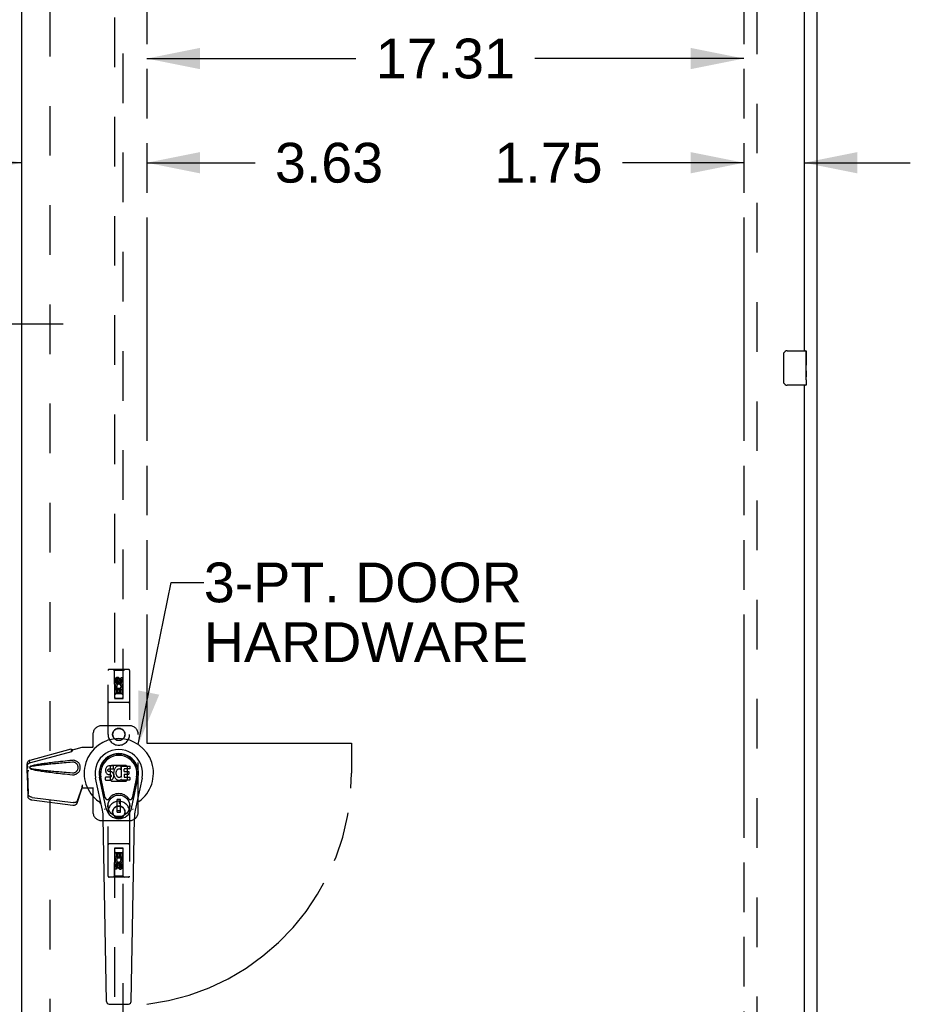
# Model space of a CAD drawing. Header units: inches. Extents: x 0 to 262, y 0 to 169.
# Tile 10 of 18: x 86 to 112, y 82 to 110. Entities that reach past the tile are written whole.
import ezdxf

# ---------------------------------------------------------------- set-up
doc = ezdxf.new("R2010")
doc.units = ezdxf.units.IN
doc.header["$LTSCALE"] = 14.384615
doc.header["$MEASUREMENT"] = 0
doc.linetypes.add('HIDDEN', pattern=[0.2, 0.1, -0.1])
doc.linetypes.add('PHANTOM', pattern=[0.8, 0.45, -0.05, 0.1, -0.05, 0.1, -0.05])
doc.layers.get('0').update_dxf_attribs({"linetype": 'CONTINUOUS'})
for name, color, linetype in [('02___PRT_ALL_AXES', 7, 'CONTINUOUS'), ('AVAILABLE_DOOR_SPACE', 7, 'CONTINUOUS'), ('DEFAULT_2', 8, 'HIDDEN'), ('DIMENSIONS', 7, 'CONTINUOUS')]:
    doc.layers.add(name, color=color, linetype=linetype)
doc.styles.get("Standard").update_dxf_attribs({"font": 'arial.ttf'})
doc.dimstyles.new('DIMSTYLE_1', dxfattribs={"dimtxt": 1.153846, "dimasz": 1.538462, "dimexe": 0.09, "dimexo": 0.07, "dimgap": 0.0375, "dimtad": 0, "dimtih": 1, "dimtoh": 1, "dimzin": 4, "dimdsep": 46, "dimtxsty": 'Standard', "dimblk": '_FILLED', "dimblk1": '_FILLED', "dimblk2": '_FILLED', "dimcen": 0.09, "dimazin": 1, "dimtfac": 1, "dimtdec": 3, "dimtofl": 0, "dimtmove": 0, "dimatfit": 3, "dimldrblk": '_FILLED', "dimfxl": 1, "dimtolj": 1, "dimtzin": 4, "dimarcsym": 0})
doc.dimstyles.get("Standard").update_dxf_attribs({"dimtxt": 1.307692, "dimasz": 1.538462, "dimexe": 0.09, "dimexo": 0.07, "dimgap": 0.09, "dimtad": 0, "dimtih": 1, "dimtoh": 1, "dimdec": 3, "dimzin": 4, "dimdsep": 46, "dimtxsty": 'Standard', "dimblk": '_FILLED', "dimblk1": '_FILLED', "dimblk2": '_FILLED', "dimcen": 0.09, "dimadec": 3, "dimazin": 1, "dimtp": 0.001, "dimtm": 0.001, "dimtfac": 1, "dimtdec": 3, "dimtofl": 0, "dimtmove": 0, "dimatfit": 3, "dimldrblk": '_FILLED', "dimfxl": 1, "dimtolj": 1, "dimtzin": 4, "dimarcsym": 0})

# ---------------------------------------------------------------- blocks, each defined once
blk = doc.blocks.new('_FILLED')
at = {"color": 0, "linetype": 'ByBlock'}
blk.add_solid([(0, 0), (-1, 0.2), (-1, -0.2)], dxfattribs=at)
blk = doc.blocks.new('*D11')
at = {"layer": 'DIMENSIONS', "color": 2, "linetype": 'Continuous'}
for p, q in [((90.147, 109.089), (96.21, 109.089)), ((107.459, 109.089), (101.396, 109.089))]:
    blk.add_line(p, q, dxfattribs=at)
at = {"layer": 'DIMENSIONS', "color": 2, "linetype": 'Continuous', "xscale": 1.5384615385, "yscale": 1.5384615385, "zscale": 1.5384615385, "rotation": 180}
blk.add_blockref('_FILLED', (90.147, 109.089), dxfattribs=at)
at = {"layer": 'DIMENSIONS', "color": 2, "linetype": 'Continuous', "xscale": 1.5384615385, "yscale": 1.5384615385, "zscale": 1.5384615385}
blk.add_blockref('_FILLED', (107.459, 109.089), dxfattribs=at)
at = {"layer": 'DIMENSIONS', "color": 2, "linetype": 'Continuous', "insert": (98.803, 109.666), "char_height": 1.1538, "width": 4.03203, "attachment_point": 2, "line_spacing_factor": 0.9}
blk.add_mtext('17.31', dxfattribs=at)
blk = doc.blocks.new('*D12')
at = {"layer": 'DIMENSIONS', "color": 2, "linetype": 'Continuous'}
for p, q in [((107.459, 106.067), (103.939, 106.067)), ((109.209, 106.067), (112.286, 106.067))]:
    blk.add_line(p, q, dxfattribs=at)
at = {"layer": 'DIMENSIONS', "color": 2, "linetype": 'Continuous', "xscale": 1.5384615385, "yscale": 1.5384615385, "zscale": 1.5384615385}
blk.add_blockref('_FILLED', (107.459, 106.067), dxfattribs=at)
at = {"layer": 'DIMENSIONS', "color": 2, "linetype": 'Continuous', "xscale": 1.5384615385, "yscale": 1.5384615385, "zscale": 1.5384615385, "rotation": 180}
blk.add_blockref('_FILLED', (109.209, 106.067), dxfattribs=at)
at = {"layer": 'DIMENSIONS', "color": 2, "linetype": 'Continuous', "insert": (103.363, 106.644), "char_height": 1.1538, "width": 3.13554, "attachment_point": 3, "line_spacing_factor": 0.9}
blk.add_mtext('1.75', dxfattribs=at)
blk = doc.blocks.new('*D13')
at = {"layer": 'DIMENSIONS', "color": 2, "linetype": 'Continuous'}
for p, q in [((86.522, 106.067), (83.445, 106.067)), ((90.147, 106.067), (93.284, 106.067))]:
    blk.add_line(p, q, dxfattribs=at)
at = {"layer": 'DIMENSIONS', "color": 2, "linetype": 'Continuous', "xscale": 1.5384615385, "yscale": 1.5384615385, "zscale": 1.5384615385}
blk.add_blockref('_FILLED', (86.522, 106.067), dxfattribs=at)
at = {"layer": 'DIMENSIONS', "color": 2, "linetype": 'Continuous', "xscale": 1.5384615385, "yscale": 1.5384615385, "zscale": 1.5384615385, "rotation": 180}
blk.add_blockref('_FILLED', (90.147, 106.067), dxfattribs=at)
at = {"layer": 'DIMENSIONS', "color": 2, "linetype": 'Continuous', "insert": (93.861, 106.644), "char_height": 1.1538, "width": 3.13554, "attachment_point": 1, "line_spacing_factor": 0.9}
blk.add_mtext('3.63', dxfattribs=at)
blk = doc.blocks.new('*D14')
at = {"layer": 'DIMENSIONS', "color": 2, "linetype": 'Continuous'}
for p, q in [((81.022, 101.398), (78.359, 101.398)), ((84.647, 101.398), (87.724, 101.398))]:
    blk.add_line(p, q, dxfattribs=at)
at = {"layer": 'DIMENSIONS', "color": 2, "linetype": 'Continuous', "xscale": 1.5384615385, "yscale": 1.5384615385, "zscale": 1.5384615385}
blk.add_blockref('_FILLED', (81.022, 101.398), dxfattribs=at)
at = {"layer": 'DIMENSIONS', "color": 2, "linetype": 'Continuous', "xscale": 1.5384615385, "yscale": 1.5384615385, "zscale": 1.5384615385, "rotation": 180}
blk.add_blockref('_FILLED', (84.647, 101.398), dxfattribs=at)
at = {"layer": 'DIMENSIONS', "color": 2, "linetype": 'Continuous', "insert": (77.782, 101.975), "char_height": 1.1538, "width": 3.13554, "attachment_point": 3, "line_spacing_factor": 0.9}
blk.add_mtext('3.63', dxfattribs=at)

msp = doc.modelspace()

# ---------------------------------------------------------------- linework, layer by layer
at = {"color": 3, "linetype": 'Continuous'}
for p, q in [((109.584, 41.469), (109.584, 131.261)), ((86.522, 48.219), (86.522, 128.511)), ((109.209, 123.115), (109.209, 100.615)), ((109.209, 99.615), (109.209, 77.115))]:
    msp.add_line(p, q, dxfattribs=at)
at = {"color": 7, "linetype": 'Continuous'}
for p, q in [((108.615, 99.715), (108.615, 100.515)), ((108.714, 100.615), (109.254, 100.615)), ((109.269, 100.6), (109.269, 100.461)), ((109.269, 100.23), (109.269, 100.199)), ((109.269, 100.033), (109.269, 100)), ((109.269, 99.775), (109.269, 99.63)), ((109.254, 99.615), (108.714, 99.615)), ((88.965, 88.525), (88.955, 88.502)), ((88.978, 88.545), (88.965, 88.525)), ((88.987, 88.553), (88.978, 88.545)), ((88.996, 88.559), (88.987, 88.553)), ((89.018, 88.569), (88.996, 88.559)), ((89.041, 88.576), (89.018, 88.569)), ((89.181, 88.576), (89.041, 88.576)), ((89.183, 88.533), (89.181, 88.576)), ((89.181, 88.497), (89.182, 88.51)), ((89.182, 88.51), (89.183, 88.533)), ((89.228, 88.514), (89.215, 88.496)), ((89.242, 88.531), (89.228, 88.514)), ((89.259, 88.546), (89.242, 88.531)), ((89.277, 88.559), (89.259, 88.546)), ((89.297, 88.568), (89.277, 88.559)), ((89.319, 88.573), (89.297, 88.568)), ((89.341, 88.575), (89.319, 88.573)), ((89.364, 88.574), (89.341, 88.575)), ((89.375, 88.573), (89.364, 88.574)), ((89.385, 88.569), (89.375, 88.573)), ((89.405, 88.552), (89.379, 88.484)), ((89.404, 88.557), (89.385, 88.569)), ((89.414, 88.249), (89.414, 88.574)), ((89.414, 88.574), (89.651, 88.574)), ((89.656, 88.57), (89.656, 88.495)), ((88.969, 87.342), (88.776, 88.246)), ((88.824, 88.019), (88.78, 88.247)), ((88.892, 87.873), (88.817, 88.254)), ((88.95, 88.479), (88.948, 88.455)), ((88.948, 88.455), (88.949, 88.432)), ((88.949, 88.432), (88.953, 88.408)), ((88.955, 88.502), (88.95, 88.479)), ((88.951, 88.17), (88.951, 88.244)), ((88.953, 88.408), (88.961, 88.386)), ((89.015, 88.25), (88.955, 88.249)), ((88.961, 88.386), (88.974, 88.366)), ((88.974, 88.366), (88.991, 88.348)), ((88.991, 88.348), (89.01, 88.335)), ((89.01, 88.335), (89.022, 88.331)), ((89.075, 88.25), (89.015, 88.25)), ((89.019, 88.444), (89.02, 88.459)), ((89.02, 88.436), (89.019, 88.444)), ((89.02, 88.459), (89.022, 88.474)), ((89.022, 88.429), (89.02, 88.436)), ((89.022, 88.474), (89.025, 88.48)), ((89.027, 88.423), (89.022, 88.429)), ((89.022, 88.331), (89.033, 88.329)), ((89.025, 88.48), (89.031, 88.485)), ((89.033, 88.419), (89.027, 88.423)), ((89.031, 88.485), (89.045, 88.49)), ((89.048, 88.415), (89.033, 88.419)), ((89.033, 88.329), (89.081, 88.329)), ((89.045, 88.49), (89.06, 88.491)), ((89.072, 88.415), (89.048, 88.415)), ((89.06, 88.491), (89.173, 88.491)), ((89.095, 88.414), (89.072, 88.415)), ((89.091, 88.251), (89.075, 88.25)), ((89.081, 88.329), (89.088, 88.328)), ((89.088, 88.328), (89.095, 88.325)), ((89.097, 88.254), (89.091, 88.251)), ((89.119, 88.409), (89.095, 88.414)), ((89.095, 88.325), (89.101, 88.321)), ((89.103, 88.26), (89.097, 88.254)), ((89.101, 88.321), (89.106, 88.315)), ((89.112, 88.272), (89.103, 88.26)), ((89.106, 88.315), (89.113, 88.301)), ((89.114, 88.279), (89.112, 88.272)), ((89.113, 88.301), (89.115, 88.286)), ((89.115, 88.286), (89.114, 88.279)), ((89.13, 88.404), (89.119, 88.409)), ((89.14, 88.397), (89.13, 88.404)), ((89.157, 88.38), (89.14, 88.397)), ((89.17, 88.36), (89.157, 88.38)), ((89.166, 88.211), (89.172, 88.222)), ((89.179, 88.338), (89.17, 88.36)), ((89.172, 88.222), (89.18, 88.244)), ((89.173, 88.491), (89.179, 88.491)), ((89.179, 88.491), (89.181, 88.497)), ((89.186, 88.315), (89.179, 88.338)), ((89.18, 88.244), (89.187, 88.267)), ((89.185, 88.412), (89.181, 88.368)), ((89.181, 88.368), (89.181, 88.346)), ((89.181, 88.346), (89.185, 88.324)), ((89.189, 88.434), (89.185, 88.412)), ((89.185, 88.324), (89.189, 88.302)), ((89.188, 88.291), (89.186, 88.315)), ((89.187, 88.267), (89.188, 88.291)), ((89.195, 88.456), (89.189, 88.434)), ((89.189, 88.302), (89.196, 88.281)), ((89.204, 88.476), (89.195, 88.456)), ((89.196, 88.281), (89.218, 88.241)), ((89.215, 88.496), (89.204, 88.476)), ((89.218, 88.241), (89.23, 88.223)), ((89.23, 88.223), (89.245, 88.206)), ((89.251, 88.384), (89.25, 88.357)), ((89.25, 88.357), (89.251, 88.343)), ((89.254, 88.41), (89.251, 88.384)), ((89.251, 88.343), (89.254, 88.331)), ((89.258, 88.423), (89.254, 88.41)), ((89.254, 88.331), (89.265, 88.306)), ((89.264, 88.435), (89.258, 88.423)), ((89.278, 88.458), (89.264, 88.435)), ((89.265, 88.306), (89.278, 88.283)), ((89.286, 88.468), (89.278, 88.458)), ((89.278, 88.283), (89.287, 88.273)), ((89.297, 88.476), (89.286, 88.468)), ((89.287, 88.273), (89.297, 88.264)), ((89.322, 88.486), (89.297, 88.476)), ((89.297, 88.264), (89.308, 88.256)), ((89.308, 88.256), (89.32, 88.251)), ((89.32, 88.251), (89.333, 88.249)), ((89.334, 88.49), (89.322, 88.486)), ((89.333, 88.249), (89.347, 88.249)), ((89.348, 88.489), (89.334, 88.49)), ((89.347, 88.249), (89.36, 88.251)), ((89.361, 88.486), (89.348, 88.489)), ((89.36, 88.251), (89.373, 88.255)), ((89.373, 88.481), (89.361, 88.486)), ((89.373, 88.255), (89.385, 88.26)), ((89.385, 88.26), (89.396, 88.268)), ((89.402, 88.267), (89.414, 88.249)), ((89.484, 88.486), (89.484, 88.419)), ((89.486, 88.328), (89.486, 88.25)), ((89.651, 88.491), (89.489, 88.491)), ((89.489, 88.414), (89.62, 88.414)), ((89.62, 88.332), (89.49, 88.332)), ((89.49, 88.246), (89.652, 88.246)), ((89.625, 88.41), (89.625, 88.337)), ((89.656, 88.241), (89.656, 88.169)), ((89.7, 87.342), (89.893, 88.246)), ((89.777, 87.873), (89.852, 88.254)), ((89.845, 88.019), (89.889, 88.247)), ((88.858, 87.295), (88.661, 88.221)), ((88.956, 88.165), (89.1, 88.165)), ((89.1, 88.165), (89.112, 88.166)), ((89.112, 88.166), (89.123, 88.17)), ((89.123, 88.17), (89.143, 88.184)), ((89.143, 88.184), (89.16, 88.201)), ((89.16, 88.201), (89.166, 88.211)), ((89.245, 88.206), (89.261, 88.191)), ((89.261, 88.191), (89.279, 88.177)), ((89.279, 88.177), (89.289, 88.172)), ((89.289, 88.172), (89.299, 88.169)), ((89.299, 88.169), (89.321, 88.163)), ((89.321, 88.163), (89.343, 88.161)), ((89.343, 88.161), (89.365, 88.164)), ((89.365, 88.164), (89.386, 88.17)), ((89.386, 88.17), (89.405, 88.182)), ((89.405, 88.182), (89.406, 88.182)), ((89.416, 88.182), (89.406, 88.182)), ((89.416, 88.169), (89.416, 88.182)), ((89.652, 88.165), (89.421, 88.165)), ((90.008, 88.221), (89.811, 87.295)), ((88.94, 87.648), (88.892, 87.873)), ((89.729, 87.648), (89.777, 87.873)), ((89.38, 87.607), (89.289, 87.607)), ((89.289, 87.233), (89.289, 87.607)), ((89.289, 87.568), (89.38, 87.568)), ((89.34, 87.568), (89.34, 87.489)), ((89.38, 87.489), (89.34, 87.489)), ((89.38, 87.233), (89.38, 87.607)), ((89.38, 87.273), (89.289, 87.273)), ((89.289, 87.233), (89.38, 87.233)), ((88.977, 81.749), (88.884, 87.07)), ((89.692, 81.749), (89.785, 87.07)), ((89.055, 81.672), (89.614, 81.672))]:
    msp.add_line(p, q, dxfattribs=at)
for points in [[(108.615, 100.515), (108.615, 100.521), (108.615, 100.527), (108.616, 100.533), (108.618, 100.539), (108.619, 100.545), (108.621, 100.551)], [(108.621, 99.679), (108.619, 99.684), (108.618, 99.69), (108.616, 99.696), (108.615, 99.702), (108.615, 99.709), (108.615, 99.715)], [(88.936, 87.312), (88.934, 87.317), (88.933, 87.323), (88.931, 87.329), (88.93, 87.334)], [(89.739, 87.334), (89.738, 87.329), (89.736, 87.323), (89.734, 87.317), (89.733, 87.312)]]:
    msp.add_lwpolyline(points, dxfattribs=at)
for radius in [0.317, 0.313]:
    msp.add_circle((89.334, 87.42), radius, dxfattribs=at)
for centre, radius, start, end in [((108.714, 100.515), 0.1, 90, 158.7946), ((109.254, 100.6), 0.015, 0, 90), ((108.714, 99.715), 0.1, 201.1999, 270), ((109.254, 99.63), 0.015, 270, 360), ((89.334, 88.365), 1.004, 305.5066, 234.4934), ((89.334, 88.365), 0.689, 347.9703, 192.0297), ((89.334, 88.365), 0.571, 347.9703, 192.0297), ((89.334, 88.355), 0.527, 348.9402, 191.0594), ((89.401, 88.554), 0.00448, 339.0016, 51.8729), ((89.651, 88.57), 0.00448, 0, 90), ((88.955, 88.244), 0.00448, 90, 180.0119), ((89.375, 88.486), 0.00448, 246.1578, 339.0016), ((89.399, 88.264), 0.00448, 34.0893, 127.3444), ((89.489, 88.486), 0.00448, 90, 180), ((89.489, 88.419), 0.00448, 180, 270), ((89.49, 88.328), 0.00448, 90, 180), ((89.49, 88.25), 0.00448, 180, 270), ((89.62, 88.41), 0.00448, 0, 90), ((89.62, 88.337), 0.00448, 270, 360), ((89.651, 88.495), 0.00448, 270, 360), ((89.652, 88.241), 0.00448, 0, 90), ((88.956, 88.17), 0.00483, 180, 270), ((89.421, 88.169), 0.00448, 180, 270), ((89.652, 88.169), 0.00448, 270, 360), ((89.334, 87.42), 0.354, 35.4237, 144.5763), ((88.637, 87.387), 0.197, 12.0297, 54.4934), ((88.998, 87.66), 0.0591, 192.0297, 324.5763), ((89.671, 87.66), 0.0591, 215.4237, 347.9703), ((90.032, 87.387), 0.197, 125.5066, 167.9703), ((87.703, 87.049), 1.181, 1, 12.0297), ((89.334, 87.42), 0.374, 192.0297, 347.9703), ((90.966, 87.049), 1.181, 167.9703, 179), ((89.055, 81.751), 0.0787, 181, 270), ((89.614, 81.751), 0.0787, 270, 359)]:
    msp.add_arc(centre, radius, start, end, dxfattribs=at)
msp.add_ellipse((89.334, 88.355), major_axis=(0, 0.565), ratio=0.999848, start_param=-1.76365, end_param=1.76365, dxfattribs=at)
at = {"layer": '02___PRT_ALL_AXES', "color": 7, "linetype": 'Continuous'}
for p, q in [((109.269, 100.036), (109.269, 100.6)), ((109.269, 100.461), (109.263, 100.461)), ((109.263, 100.461), (109.263, 100.23)), ((109.269, 100.293), (109.263, 100.293)), ((109.269, 100.23), (109.263, 100.23)), ((109.269, 100), (109.263, 100)), ((109.263, 100), (109.263, 99.863)), ((109.269, 100.194), (109.264, 100.194)), ((109.268, 100.062), (109.269, 100.062)), ((109.269, 99.776), (109.269, 100.033)), ((109.264, 99.832), (109.269, 99.832)), ((109.269, 99.775), (109.269, 99.63))]:
    msp.add_line(p, q, dxfattribs=at)
at = {"layer": '02___PRT_ALL_AXES', "color": 8, "linetype": 'HIDDEN'}
for p, q in [((89.228, 90.988), (89.228, 91.08)), ((89.27, 91.08), (89.27, 90.988)), ((89.314, 91.051), (89.314, 91.08)), ((89.355, 91.094), (89.355, 91.048)), ((89.399, 91.051), (89.399, 91.144)), ((89.399, 91.144), (89.441, 91.144)), ((89.441, 91.144), (89.441, 91.051)), ((89.27, 90.988), (89.228, 90.988)), ((89.228, 90.675), (89.228, 90.831)), ((89.228, 90.831), (89.405, 90.831)), ((89.276, 90.856), (89.237, 90.839)), ((89.405, 90.831), (89.387, 90.844)), ((89.431, 90.835), (89.429, 90.831)), ((89.429, 90.831), (89.441, 90.831)), ((89.441, 90.831), (89.441, 90.675)), ((89.27, 90.675), (89.228, 90.675)), ((89.27, 90.789), (89.27, 90.675)), ((89.313, 90.789), (89.27, 90.789)), ((89.313, 90.696), (89.313, 90.789)), ((89.355, 90.696), (89.313, 90.696)), ((89.355, 90.789), (89.355, 90.696)), ((89.399, 90.789), (89.355, 90.789)), ((89.399, 90.675), (89.399, 90.789)), ((89.441, 90.675), (89.399, 90.675)), ((89.228, 86.054), (89.27, 86.054)), ((89.228, 85.898), (89.228, 86.054)), ((89.27, 86.054), (89.27, 85.941)), ((89.27, 85.941), (89.314, 85.941)), ((89.314, 86.033), (89.356, 86.033)), ((89.314, 85.941), (89.314, 86.033)), ((89.356, 86.033), (89.356, 85.941)), ((89.356, 85.941), (89.399, 85.941)), ((89.399, 86.054), (89.441, 86.054)), ((89.399, 85.941), (89.399, 86.054)), ((89.441, 86.054), (89.441, 85.898)), ((89.24, 85.898), (89.228, 85.898)), ((89.228, 85.586), (89.228, 85.678)), ((89.238, 85.895), (89.24, 85.898)), ((89.441, 85.898), (89.264, 85.898)), ((89.264, 85.898), (89.282, 85.885)), ((89.27, 85.678), (89.27, 85.586)), ((89.314, 85.636), (89.314, 85.682)), ((89.355, 85.678), (89.355, 85.65)), ((89.393, 85.874), (89.432, 85.891)), ((89.399, 85.742), (89.441, 85.742)), ((89.399, 85.65), (89.399, 85.742)), ((89.441, 85.742), (89.441, 85.65)), ((89.27, 85.586), (89.228, 85.586))]:
    msp.add_line(p, q, dxfattribs=at)
at = {"layer": '02___PRT_ALL_AXES', "color": 7, "linetype": 'Continuous'}
for points in [[(109.268, 100.06), (109.265, 100.094), (109.264, 100.106), (109.264, 100.119), (109.263, 100.131), (109.263, 100.144), (109.263, 100.157), (109.263, 100.17), (109.263, 100.182), (109.264, 100.195), (109.264, 100.207), (109.265, 100.219)], [(109.269, 100.033), (109.269, 100.041), (109.269, 100.05), (109.268, 100.06)], [(109.264, 99.827), (109.263, 99.836), (109.263, 99.845), (109.263, 99.854), (109.263, 99.863)], [(109.267, 99.802), (109.266, 99.81), (109.265, 99.818), (109.264, 99.827)], [(109.269, 99.775), (109.269, 99.779), (109.269, 99.784), (109.268, 99.789), (109.267, 99.802)]]:
    msp.add_lwpolyline(points, dxfattribs=at)
at = {"layer": '02___PRT_ALL_AXES', "color": 8, "linetype": 'HIDDEN'}
for centre, radius in [((89.334, 91.037), 0.085), ((89.334, 89.49), 0.172), ((89.334, 87.24), 0.172), ((89.334, 85.692), 0.085)]:
    msp.add_circle(centre, radius, dxfattribs=at)
for centre, radius, start, end in [((89.292, 91.08), 0.0644, 12.2995, 180.0775), ((89.292, 91.08), 0.0219, 359.9011, 180), ((89.335, 90.881), 0.107, 334.2636, 203.4027), ((89.335, 90.881), 0.0639, 324.8895, 203.4026), ((89.378, 91.051), 0.0635, 180, 360), ((89.377, 91.051), 0.0219, 190.307, 360), ((89.334, 85.849), 0.107, 154.2636, 23.4027), ((89.291, 85.678), 0.0635, 0, 180), ((89.334, 85.849), 0.0639, 144.8895, 23.4026), ((89.292, 85.678), 0.0219, 10.307, 180), ((89.377, 85.65), 0.0644, 192.2995, 0.0775), ((89.377, 85.65), 0.0219, 179.9011, 360)]:
    msp.add_arc(centre, radius, start, end, dxfattribs=at)
at = {"layer": '02___PRT_ALL_AXES', "color": 7, "linetype": 'Continuous'}
msp.add_ellipse((109.006, 100.199), major_axis=(0.263, 0), ratio=0.432808, start_param=0, end_param=0.179988, dxfattribs=at)
at = {"layer": 'AVAILABLE_DOOR_SPACE', "color": 4, "linetype": 'PHANTOM'}
for p, q in [((90.147, 127.49), (90.147, 89.24)), ((107.459, 127.49), (107.459, 49.24)), ((90.147, 89.24), (96.084, 89.24)), ((96.084, 89.24), (96.084, 88.365))]:
    msp.add_line(p, q, dxfattribs=at)
msp.add_arc((89.334, 88.365), 6.75, 276.9135, 360, dxfattribs=at)
at = {"layer": 'DEFAULT_2', "color": 8, "linetype": 'HIDDEN'}
for p, q in [((107.834, 127.917), (107.834, 48.813)), ((87.334, 127.85), (87.334, 48.88)), ((89.209, 127.537), (89.209, 90.536)), ((89.459, 90.536), (89.459, 127.537)), ((89.617, 91.377), (89.052, 91.377)), ((89.204, 91.347), (89.174, 91.377)), ((89.464, 91.347), (89.494, 91.377)), ((89.022, 89.49), (89.022, 91.347)), ((89.204, 91.347), (89.208, 90.537)), ((89.464, 91.347), (89.204, 91.347)), ((89.334, 91.109), (89.272, 91.073)), ((89.334, 91.098), (89.282, 91.067)), ((89.334, 91.109), (89.334, 91.098)), ((89.397, 91.073), (89.334, 91.109)), ((89.387, 91.067), (89.334, 91.098)), ((89.461, 90.537), (89.464, 91.347)), ((89.647, 91.347), (89.647, 89.49)), ((89.272, 91.073), (89.272, 91.001)), ((89.272, 91.073), (89.282, 91.067)), ((89.272, 91.001), (89.282, 91.007)), ((89.272, 91.001), (89.334, 90.965)), ((89.282, 91.067), (89.282, 91.007)), ((89.282, 91.007), (89.334, 90.976)), ((89.334, 90.976), (89.387, 91.007)), ((89.334, 90.965), (89.397, 91.001)), ((89.334, 90.965), (89.334, 90.976)), ((89.397, 91.073), (89.387, 91.067)), ((89.387, 91.007), (89.387, 91.067)), ((89.397, 91.001), (89.387, 91.007)), ((89.397, 91.001), (89.397, 91.073)), ((89.462, 90.787), (89.207, 90.787)), ((89.208, 90.537), (89.461, 90.537)), ((89.209, 90.539), (89.459, 90.539)), ((89.209, 90.536), (89.459, 90.536)), ((89.419, 90.662), (89.249, 90.662)), ((89.617, 90.412), (89.052, 90.412)), ((89.647, 89.74), (88.834, 89.74)), ((88.584, 89.49), (88.584, 89.137)), ((89.897, 87.24), (89.897, 89.49)), ((87.994, 89.047), (88.267, 89.12)), ((88.002, 89.047), (88.274, 89.12)), ((88.267, 89.12), (88.588, 89.12)), ((88.58, 89.12), (88.584, 89.137)), ((88.588, 89.12), (88.584, 89.137)), ((86.764, 88.747), (87.955, 89.067)), ((86.778, 88.676), (87.968, 88.996)), ((87.956, 89.063), (87.955, 89.067)), ((87.968, 88.996), (87.955, 89.067)), ((87.956, 89.063), (87.969, 88.992)), ((87.969, 88.992), (87.968, 88.996)), ((88.002, 89.047), (87.994, 89.047)), ((86.677, 88.568), (86.679, 88.59)), ((86.677, 88.367), (86.677, 88.568)), ((86.683, 88.568), (86.677, 88.568)), ((86.683, 88.567), (86.683, 88.566)), ((86.683, 88.566), (86.683, 88.565)), ((86.683, 88.565), (86.684, 88.563)), ((86.684, 88.563), (86.685, 88.551)), ((86.685, 88.551), (86.686, 88.533)), ((86.686, 88.533), (86.687, 88.521)), ((86.687, 88.521), (86.688, 88.511)), ((86.696, 88.543), (86.699, 88.555)), ((86.699, 88.555), (86.704, 88.574)), ((86.731, 88.734), (86.745, 88.663)), ((88.013, 88.739), (87.991, 88.738)), ((89.097, 88.566), (89.133, 88.602)), ((89.097, 88.163), (89.097, 88.566)), ((89.133, 88.602), (89.536, 88.602)), ((89.536, 88.602), (89.572, 88.566)), ((89.572, 88.566), (89.572, 88.163)), ((86.685, 88.378), (86.672, 88.307)), ((86.672, 88.317), (86.672, 88.307)), ((86.672, 88.307), (86.691, 87.692)), ((86.683, 88.395), (86.674, 88.338)), ((86.699, 88.449), (86.677, 88.367)), ((86.677, 88.367), (86.683, 88.367)), ((86.685, 88.378), (86.704, 87.763)), ((88.136, 87.569), (88.268, 87.953)), ((88.254, 87.882), (88.268, 87.953)), ((88.264, 87.948), (88.254, 87.882)), ((88.267, 88.027), (88.274, 88.027)), ((88.267, 88.027), (88.267, 88.017)), ((88.267, 88.027), (88.267, 87.94)), ((88.267, 88.017), (88.267, 87.987)), ((88.267, 87.969), (88.267, 87.963)), ((88.267, 87.94), (88.588, 87.94)), ((88.274, 88.027), (88.274, 87.94)), ((88.58, 87.94), (88.584, 87.923)), ((88.588, 87.94), (88.584, 87.923)), ((89.133, 88.127), (89.097, 88.163)), ((89.536, 88.127), (89.133, 88.127)), ((89.572, 88.163), (89.536, 88.127)), ((86.822, 87.664), (88.009, 87.512)), ((88.122, 87.498), (88.254, 87.882)), ((88.584, 87.923), (88.584, 87.24)), ((86.808, 87.593), (87.996, 87.441)), ((89.022, 85.382), (89.022, 87.24)), ((89.647, 87.24), (89.647, 85.382)), ((88.834, 86.99), (89.647, 86.99)), ((89.617, 86.317), (89.052, 86.317)), ((89.208, 86.192), (89.204, 85.382)), ((89.207, 85.942), (89.462, 85.942)), ((89.208, 86.192), (89.461, 86.192)), ((89.459, 86.194), (89.209, 86.194)), ((89.209, 86.194), (89.209, 49.192)), ((89.459, 86.191), (89.209, 86.191)), ((89.249, 86.067), (89.419, 86.067)), ((89.459, 49.192), (89.459, 86.194)), ((89.464, 85.382), (89.461, 86.192)), ((89.334, 85.765), (89.272, 85.729)), ((89.272, 85.729), (89.282, 85.723)), ((89.272, 85.729), (89.272, 85.657)), ((89.272, 85.657), (89.282, 85.662)), ((89.272, 85.657), (89.334, 85.62)), ((89.334, 85.753), (89.282, 85.723)), ((89.282, 85.723), (89.282, 85.662)), ((89.282, 85.662), (89.334, 85.632)), ((89.397, 85.729), (89.334, 85.765)), ((89.334, 85.765), (89.334, 85.753)), ((89.387, 85.723), (89.334, 85.753)), ((89.334, 85.632), (89.387, 85.662)), ((89.334, 85.62), (89.397, 85.657)), ((89.397, 85.729), (89.387, 85.723)), ((89.387, 85.662), (89.387, 85.723)), ((89.397, 85.657), (89.387, 85.662)), ((89.397, 85.657), (89.397, 85.729)), ((89.204, 85.382), (89.174, 85.352)), ((89.464, 85.382), (89.204, 85.382)), ((89.334, 85.62), (89.334, 85.632)), ((89.464, 85.382), (89.494, 85.352)), ((89.617, 85.352), (89.052, 85.352))]:
    msp.add_line(p, q, dxfattribs=at)
for points in [[(87.956, 89.063), (87.959, 89.061), (87.962, 89.06), (87.965, 89.058), (87.968, 89.057), (87.971, 89.056), (87.973, 89.055), (87.976, 89.054), (87.978, 89.054)], [(87.969, 88.992), (87.972, 88.994), (87.974, 88.996), (87.976, 88.998), (87.978, 89), (87.98, 89.003), (87.982, 89.005), (87.983, 89.008), (87.984, 89.011), (87.985, 89.014), (87.986, 89.017), (87.987, 89.02), (87.988, 89.024), (87.989, 89.028), (87.99, 89.032), (87.991, 89.036), (87.992, 89.04)], [(87.978, 89.054), (87.983, 89.053), (87.986, 89.052), (87.989, 89.051), (87.992, 89.05), (87.995, 89.049), (87.999, 89.048), (88.002, 89.047)], [(87.992, 89.04), (87.993, 89.043), (87.994, 89.047)], [(87.992, 89.04), (87.993, 89.041), (87.994, 89.044), (87.995, 89.045), (87.997, 89.046), (88, 89.047)], [(86.679, 88.59), (86.68, 88.597), (86.682, 88.605), (86.686, 88.613), (86.69, 88.622), (86.696, 88.629), (86.703, 88.637), (86.712, 88.644), (86.721, 88.651), (86.732, 88.657), (86.745, 88.663)], [(86.68, 88.627), (86.68, 88.621), (86.68, 88.613), (86.68, 88.606), (86.68, 88.599), (86.679, 88.594), (86.679, 88.59)], [(86.68, 88.627), (86.681, 88.641), (86.683, 88.657), (86.686, 88.672), (86.691, 88.686), (86.697, 88.699), (86.704, 88.71), (86.713, 88.72), (86.721, 88.728), (86.731, 88.734)], [(86.681, 88.608), (86.68, 88.625), (86.68, 88.627)], [(86.688, 88.511), (86.687, 88.527), (86.686, 88.543), (86.685, 88.559), (86.684, 88.575), (86.683, 88.592), (86.681, 88.608)], [(86.683, 88.568), (86.683, 88.568), (86.683, 88.568), (86.683, 88.568), (86.683, 88.567), (86.683, 88.567)], [(86.688, 88.511), (86.689, 88.518), (86.691, 88.524), (86.692, 88.53), (86.694, 88.536), (86.696, 88.543)], [(86.731, 88.734), (86.739, 88.738), (86.747, 88.742), (86.755, 88.745), (86.764, 88.747)], [(86.745, 88.663), (86.752, 88.667), (86.761, 88.671), (86.769, 88.674), (86.778, 88.676)], [(86.772, 88.565), (86.766, 88.562), (86.761, 88.558), (86.757, 88.553), (86.753, 88.548), (86.75, 88.542), (86.749, 88.536), (86.748, 88.53), (86.749, 88.524), (86.75, 88.518), (86.753, 88.512), (86.756, 88.507), (86.761, 88.502), (86.766, 88.498), (86.772, 88.495)], [(86.772, 88.554), (86.767, 88.552), (86.763, 88.55), (86.759, 88.546), (86.756, 88.543), (86.754, 88.539), (86.752, 88.534), (86.752, 88.53), (86.752, 88.525), (86.754, 88.521), (86.756, 88.517), (86.759, 88.513), (86.763, 88.51), (86.767, 88.507), (86.772, 88.506)], [(87.991, 88.738), (87.916, 88.73), (87.843, 88.723), (87.774, 88.716), (87.707, 88.709), (87.644, 88.702), (87.582, 88.695), (87.523, 88.689), (87.467, 88.682), (87.413, 88.676), (87.361, 88.669), (87.311, 88.663), (87.263, 88.657), (87.217, 88.651), (87.173, 88.645), (87.131, 88.639), (87.091, 88.633), (87.052, 88.627), (87.015, 88.621), (86.979, 88.615), (86.945, 88.609), (86.913, 88.602), (86.882, 88.596), (86.852, 88.589), (86.824, 88.582), (86.797, 88.573), (86.772, 88.565)], [(87.991, 88.684), (87.927, 88.679), (87.866, 88.674), (87.807, 88.669), (87.75, 88.664), (87.695, 88.659), (87.642, 88.655), (87.592, 88.65), (87.543, 88.646), (87.496, 88.641), (87.451, 88.637), (87.408, 88.633), (87.367, 88.629), (87.327, 88.626), (87.289, 88.622), (87.253, 88.618), (87.219, 88.615), (87.186, 88.611), (87.155, 88.608), (87.125, 88.605), (87.096, 88.602), (87.068, 88.599), (87.04, 88.595), (87.013, 88.592), (86.986, 88.589), (86.959, 88.585), (86.932, 88.582), (86.905, 88.578), (86.879, 88.574), (86.852, 88.57), (86.825, 88.565), (86.799, 88.56), (86.772, 88.554)], [(87.991, 88.322), (88.013, 88.321), (88.036, 88.322), (88.058, 88.326), (88.08, 88.333), (88.101, 88.342), (88.121, 88.353), (88.139, 88.366), (88.156, 88.381), (88.17, 88.397), (88.182, 88.413), (88.192, 88.429), (88.2, 88.446), (88.206, 88.463), (88.211, 88.479), (88.215, 88.496), (88.217, 88.513), (88.217, 88.53), (88.217, 88.546), (88.215, 88.563), (88.211, 88.58), (88.206, 88.597), (88.2, 88.613), (88.192, 88.63), (88.182, 88.647), (88.17, 88.663), (88.156, 88.678), (88.139, 88.693), (88.121, 88.707), (88.101, 88.718), (88.08, 88.727), (88.058, 88.733), (88.036, 88.737), (88.013, 88.739)], [(87.991, 88.375), (88, 88.375), (88.009, 88.375), (88.019, 88.376), (88.028, 88.377), (88.037, 88.379), (88.046, 88.381), (88.055, 88.384), (88.064, 88.388), (88.072, 88.392), (88.081, 88.396), (88.089, 88.402), (88.097, 88.408), (88.105, 88.415), (88.113, 88.423), (88.121, 88.432), (88.129, 88.442), (88.135, 88.453), (88.141, 88.464), (88.145, 88.475), (88.149, 88.486), (88.152, 88.497), (88.154, 88.508), (88.155, 88.519), (88.155, 88.529), (88.155, 88.539), (88.154, 88.55), (88.152, 88.561), (88.149, 88.571), (88.146, 88.583), (88.142, 88.594), (88.136, 88.605), (88.13, 88.616), (88.122, 88.626), (88.114, 88.636), (88.106, 88.644), (88.098, 88.651), (88.09, 88.657), (88.082, 88.663), (88.073, 88.668), (88.065, 88.672), (88.056, 88.675), (88.047, 88.678), (88.038, 88.681), (88.028, 88.683), (88.019, 88.684), (88.01, 88.685), (88, 88.685), (87.991, 88.684)], [(86.674, 88.338), (86.674, 88.333), (86.672, 88.317)], [(86.706, 88.449), (86.701, 88.429), (86.696, 88.41), (86.69, 88.391), (86.685, 88.373), (86.679, 88.355), (86.674, 88.338)], [(86.699, 88.449), (86.696, 88.439), (86.693, 88.43), (86.691, 88.42), (86.688, 88.411), (86.685, 88.403), (86.683, 88.395)], [(86.683, 88.395), (86.683, 88.392), (86.684, 88.389), (86.684, 88.386), (86.684, 88.384), (86.685, 88.381), (86.685, 88.378)], [(86.772, 88.506), (86.799, 88.5), (86.825, 88.494), (86.852, 88.49), (86.878, 88.486), (86.905, 88.482), (86.932, 88.478), (86.959, 88.474), (86.985, 88.471), (87.012, 88.468), (87.039, 88.464), (87.067, 88.461), (87.095, 88.458), (87.124, 88.455), (87.154, 88.452), (87.186, 88.448), (87.218, 88.445), (87.253, 88.441), (87.289, 88.438), (87.326, 88.434), (87.366, 88.43), (87.407, 88.426), (87.45, 88.422), (87.495, 88.418), (87.542, 88.414), (87.591, 88.41), (87.642, 88.405), (87.695, 88.401), (87.75, 88.396), (87.807, 88.391), (87.866, 88.386), (87.927, 88.381), (87.991, 88.375)], [(86.772, 88.495), (86.797, 88.486), (86.823, 88.478), (86.851, 88.471), (86.88, 88.464), (86.911, 88.458), (86.943, 88.452), (86.977, 88.445), (87.012, 88.439), (87.049, 88.433), (87.087, 88.427), (87.128, 88.421), (87.17, 88.415), (87.213, 88.409), (87.259, 88.403), (87.307, 88.397), (87.357, 88.391), (87.409, 88.384), (87.463, 88.378), (87.52, 88.371), (87.579, 88.365), (87.641, 88.358), (87.705, 88.351), (87.772, 88.344), (87.842, 88.337), (87.915, 88.329), (87.991, 88.322)], [(88.267, 88), (88.267, 87.992), (88.266, 87.979), (88.265, 87.965), (88.263, 87.949), (88.261, 87.931), (88.26, 87.92)], [(88.274, 88.027), (88.272, 88.007), (88.269, 87.987), (88.266, 87.967), (88.264, 87.948)], [(88.267, 87.987), (88.267, 87.978), (88.267, 87.969)], [(88.267, 87.963), (88.268, 87.961), (88.268, 87.958), (88.268, 87.956), (88.268, 87.953)], [(86.691, 87.692), (86.692, 87.681), (86.695, 87.67), (86.7, 87.658), (86.707, 87.648), (86.716, 87.638), (86.726, 87.628), (86.737, 87.619), (86.75, 87.612), (86.763, 87.605), (86.778, 87.6), (86.793, 87.596), (86.808, 87.593)], [(86.822, 87.664), (86.806, 87.667), (86.791, 87.671), (86.777, 87.676), (86.763, 87.683), (86.751, 87.69), (86.739, 87.699), (86.729, 87.709), (86.721, 87.719), (86.714, 87.729), (86.709, 87.741), (86.706, 87.752), (86.704, 87.763)], [(87.996, 87.441), (88.01, 87.439), (88.024, 87.439), (88.038, 87.441), (88.051, 87.443), (88.064, 87.447), (88.076, 87.451), (88.087, 87.457), (88.097, 87.464), (88.105, 87.471), (88.113, 87.48), (88.118, 87.489), (88.122, 87.498)], [(88.136, 87.569), (88.132, 87.56), (88.126, 87.551), (88.119, 87.542), (88.11, 87.535), (88.101, 87.528), (88.09, 87.522), (88.078, 87.518), (88.065, 87.514), (88.052, 87.512), (88.038, 87.51), (88.024, 87.511), (88.009, 87.512)]]:
    msp.add_lwpolyline(points, dxfattribs=at)
for centre, radius in [((89.334, 91.037), 0.0845), ((89.334, 89.49), 0.18), ((89.334, 87.24), 0.18), ((89.334, 85.692), 0.0845)]:
    msp.add_circle(centre, radius, dxfattribs=at)
for centre, radius, start, end in [((89.052, 91.347), 0.03, 90, 180), ((89.617, 91.347), 0.03, 0, 90), ((89.249, 90.622), 0.04, 90, 180), ((89.249, 90.577), 0.04, 180, 270), ((89.419, 90.622), 0.04, 0, 90), ((89.419, 90.577), 0.04, 270, 360), ((89.052, 90.442), 0.03, 180, 270), ((89.617, 90.442), 0.03, 270, 360), ((88.834, 89.49), 0.25, 90, 180), ((89.647, 89.49), 0.25, 0, 90), ((89.334, 89.49), 0.312, 180, 360), ((89.334, 87.24), 0.312, 0, 180), ((88.834, 87.24), 0.25, 180, 270), ((89.647, 87.24), 0.25, 270, 360), ((89.052, 86.287), 0.03, 90, 180), ((89.617, 86.287), 0.03, 0, 90), ((89.249, 86.152), 0.04, 90, 180), ((89.249, 86.107), 0.04, 180, 270), ((89.419, 86.152), 0.04, 0, 90), ((89.419, 86.107), 0.04, 270, 360), ((89.052, 85.382), 0.03, 180, 270), ((89.617, 85.382), 0.03, 270, 360)]:
    msp.add_arc(centre, radius, start, end, dxfattribs=at)
msp.add_ellipse((86.703, 88.442), major_axis=(0.02, 0.0746), ratio=0.018459, start_param=-3.136658, end_param=-1.565862, dxfattribs=at)

# ---------------------------------------------------------------- texts
at = {"layer": 'DIMENSIONS', "color": 2, "linetype": 'Continuous', "insert": (91.799, 94.474), "char_height": 1.1538, "width": 9.38519, "attachment_point": 1, "line_spacing_factor": 0.9}
msp.add_mtext('3-PT. DOOR\\PHARDWARE', dxfattribs=at)

# ---------------------------------------------------------------- dimensions: what is measured, and where the dimension line sits
at = {"layer": 'DIMENSIONS', "color": 2, "linetype": 'Continuous'}
for base, p1, p2, picture, middle in [((84.646984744, 101.398274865), (81.021984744, 89.23980861), (84.646984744, 128.49080861), '*D14', (76.212501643, 101.391838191)), ((90.146984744, 106.067284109), (86.521984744, 48.23880861), (90.146984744, 127.48980861), '*D13', (95.427525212, 106.060852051)), ((109.209, 106.067), (107.459, 127.49), (109.209, 101.822), '*D12', (101.849, 106.061)), ((107.459, 109.089), (90.147, 89.24), (107.459, 49.24), '*D11', (98.741, 109.083))]:
    dim = msp.add_linear_dim(base=base, p1=p1, p2=p2, dimstyle='DIMSTYLE_1', dxfattribs=at)
    dim.commit()
    dim.dimension.update_dxf_attribs({"geometry": picture, "text_midpoint": middle, "dimtype": 160})

# ---------------------------------------------------------------- leaders
at = {"layer": 'DIMENSIONS', "color": 2, "linetype": 'Continuous', "annotation_type": 0, "has_hookline": 1, "hookline_direction": 1, "text_width": 9.187}
msp.add_leader([(89.898, 89.196), (90.854, 93.897), (91.799, 93.897)], dimstyle='Standard', override={"dimtad": 0}, dxfattribs=at)

doc.saveas('drawing.dxf')
